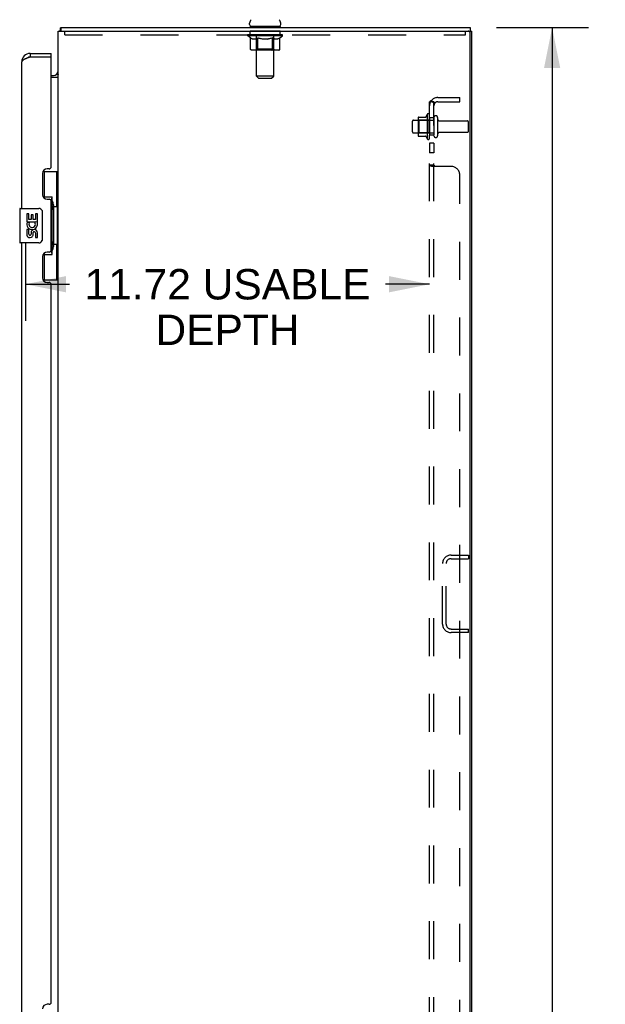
# Model space of a CAD drawing. Header units: inches. Extents: x 0 to 200, y 0 to 129.
# Tile 17 of 21: x 106 to 123, y 72 to 100. Entities that reach past the tile are written whole.
import ezdxf

# ---------------------------------------------------------------- set-up
doc = ezdxf.new("R2010")
doc.units = ezdxf.units.IN
doc.header["$LTSCALE"] = 11
doc.header["$MEASUREMENT"] = 0
doc.linetypes.add('HIDDEN', pattern=[0.2, 0.1, -0.1])
doc.layers.get('0').update_dxf_attribs({"linetype": 'CONTINUOUS'})
for name, color, linetype in [('02___PRT_ALL_AXES', 7, 'CONTINUOUS'), ('DEFAULT_2', 8, 'HIDDEN'), ('DIMENSIONS', 7, 'CONTINUOUS')]:
    doc.layers.add(name, color=color, linetype=linetype)
doc.styles.get("Standard").update_dxf_attribs({"font": 'arial.ttf'})
doc.dimstyles.new('DIMSTYLE_1', dxfattribs={"dimtxt": 0.882353, "dimasz": 1.176471, "dimexe": 0.09, "dimexo": 0.07, "dimgap": 0.0375, "dimtad": 0, "dimtih": 1, "dimtoh": 1, "dimzin": 4, "dimdsep": 46, "dimtxsty": 'Standard', "dimblk": '_FILLED', "dimblk1": '_FILLED', "dimblk2": '_FILLED', "dimcen": 0.09, "dimazin": 1, "dimtfac": 1, "dimtdec": 3, "dimtofl": 0, "dimtmove": 0, "dimatfit": 3, "dimldrblk": '_FILLED', "dimfxl": 0, "dimtolj": 1, "dimtzin": 4, "dimarcsym": 0})

# ---------------------------------------------------------------- blocks, each defined once
blk = doc.blocks.new('_FILLED')
at = {"color": 0, "linetype": 'ByBlock'}
blk.add_solid([(0, 0), (-1, 0.2), (-1, -0.2)], dxfattribs=at)
blk = doc.blocks.new('*D16')
at = {"layer": 'DIMENSIONS', "color": 2, "linetype": 'Continuous'}
for p, q in [((119.507, 100.165), (122.18, 100.165)), ((121.122, 100.165), (121.122, 71.047)), ((121.122, 40.165), (121.122, 69.283)), ((119.507, 40.165), (122.18, 40.165))]:
    blk.add_line(p, q, dxfattribs=at)
at = {"layer": 'DIMENSIONS', "color": 2, "linetype": 'Continuous', "xscale": 1.1764705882, "yscale": 1.1764705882, "zscale": 1.1764705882}
for p, rotation in [((121.122, 100.165), 90), ((121.122, 40.165), 270)]:
    blk.add_blockref('_FILLED', p, dxfattribs=dict(at, rotation=rotation))
at = {"layer": 'DIMENSIONS', "color": 2, "linetype": 'Continuous', "insert": (121.122, 70.606), "char_height": 0.8824, "width": 3.08332, "attachment_point": 2, "line_spacing_factor": 0.9}
blk.add_mtext('60.00', dxfattribs=at)
blk = doc.blocks.new('*D21')
at = {"layer": 'DIMENSIONS', "color": 2, "linetype": 'Continuous'}
for p, q in [((105.844, 93.936), (105.844, 91.655)), ((105.844, 92.714), (107.125, 92.714)), ((117.568, 92.714), (116.287, 92.714))]:
    blk.add_line(p, q, dxfattribs=at)
at = {"layer": 'DIMENSIONS', "color": 2, "linetype": 'Continuous', "xscale": 1.1764705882, "yscale": 1.1764705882, "zscale": 1.1764705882, "rotation": 180}
blk.add_blockref('_FILLED', (105.844, 92.714), dxfattribs=at)
at = {"layer": 'DIMENSIONS', "color": 2, "linetype": 'Continuous', "xscale": 1.1764705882, "yscale": 1.1764705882, "zscale": 1.1764705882}
blk.add_blockref('_FILLED', (117.568, 92.714), dxfattribs=at)
at = {"layer": 'DIMENSIONS', "color": 2, "linetype": 'Continuous', "insert": (111.706, 93.155), "char_height": 0.88235, "width": 8.27903, "attachment_point": 2, "line_spacing_factor": 0.9}
blk.add_mtext('11.72 USABLE\\PDEPTH', dxfattribs=at)

msp = doc.modelspace()

# ---------------------------------------------------------------- linework, layer by layer
at = {"color": 3, "linetype": 'Continuous'}
for p, q in [((106.798, 40.269), (106.798, 100.061)), ((106.798, 100.061), (118.745, 100.061)), ((118.797, 40.269), (118.797, 100.061)), ((118.745, 40.331), (118.745, 99.998)), ((105.9, 99.278), (105.884, 99.272)), ((105.911, 99.283), (105.9, 99.278)), ((105.922, 99.287), (105.911, 99.283)), ((105.934, 99.291), (105.922, 99.287)), ((105.951, 99.298), (105.934, 99.291)), ((105.986, 99.311), (105.951, 99.298)), ((105.986, 99.415), (106.594, 99.415)), ((105.986, 99.311), (106.574, 99.311)), ((106.594, 96.122), (106.594, 99.291)), ((105.74, 94.915), (105.74, 99.168)), ((106.798, 98.717), (106.594, 98.717)), ((106.534, 96.062), (106.474, 96.062)), ((106.344, 95.932), (106.344, 95.312)), ((106.474, 95.182), (106.534, 95.182)), ((106.594, 93.707), (106.594, 95.122)), ((105.74, 70.665), (105.74, 93.915)), ((106.344, 93.517), (106.344, 92.897)), ((106.534, 93.647), (106.474, 93.647)), ((106.474, 92.767), (106.534, 92.767)), ((106.594, 71.872), (106.594, 92.707)), ((106.534, 71.812), (106.474, 71.812))]:
    msp.add_line(p, q, dxfattribs=at)
at = {"color": 7, "linetype": 'Continuous'}
for p, q in [((106.848, 100.068), (106.858, 100.061)), ((106.874, 100.165), (106.874, 100.061)), ((106.874, 100.165), (118.745, 100.165)), ((112.346, 100.255), (112.346, 100.293)), ((112.36, 100.195), (112.36, 100.165)), ((113.235, 100.195), (112.36, 100.195)), ((113.235, 100.195), (113.235, 100.165)), ((113.25, 100.255), (113.25, 100.293)), ((118.745, 100.165), (118.745, 100.061)), ((118.745, 100.061), (118.797, 100.061)), ((105.986, 99.415), (105.986, 99.311)), ((106.594, 99.311), (106.574, 99.311)), ((106.594, 99.311), (106.594, 99.415)), ((106.594, 98.769), (106.655, 98.769)), ((106.791, 98.804), (106.792, 98.802)), ((106.357, 95.99), (106.798, 95.99)), ((106.394, 95.21), (106.394, 95.99)), ((106.759, 94.965), (106.759, 95.99)), ((106.394, 95.255), (106.621, 95.255)), ((106.621, 93.575), (106.621, 95.255)), ((105.68, 94.9), (105.68, 93.93)), ((105.695, 94.915), (106.235, 94.915)), ((106.658, 95.016), (106.658, 94.995)), ((106.658, 94.965), (106.658, 93.865)), ((106.78, 94.965), (106.658, 94.965)), ((106.78, 93.865), (106.78, 94.965)), ((106.334, 94.815), (106.334, 94.015)), ((106.235, 93.915), (105.695, 93.915)), ((106.78, 93.865), (106.658, 93.865)), ((106.658, 93.835), (106.658, 93.814)), ((106.759, 92.84), (106.759, 93.865)), ((106.394, 92.84), (106.394, 93.62)), ((106.394, 93.575), (106.621, 93.575)), ((106.357, 92.84), (106.798, 92.84))]:
    msp.add_line(p, q, dxfattribs=at)
for points in [[(106.848, 100.068), (106.85, 100.07), (106.851, 100.073), (106.853, 100.076), (106.854, 100.08), (106.856, 100.084), (106.857, 100.089), (106.858, 100.094), (106.859, 100.099), (106.86, 100.104), (106.86, 100.109), (106.861, 100.114), (106.861, 100.119), (106.862, 100.129)], [(106.862, 100.129), (106.863, 100.134), (106.863, 100.139), (106.864, 100.143), (106.864, 100.147), (106.865, 100.151), (106.866, 100.154), (106.866, 100.156), (106.867, 100.159), (106.868, 100.161), (106.87, 100.163), (106.871, 100.164), (106.872, 100.164), (106.873, 100.165), (106.874, 100.165)], [(106.768, 98.825), (106.768, 98.825), (106.768, 98.824), (106.768, 98.824), (106.769, 98.823), (106.769, 98.822), (106.77, 98.821), (106.772, 98.82), (106.773, 98.819), (106.774, 98.818), (106.776, 98.817), (106.778, 98.815), (106.78, 98.814), (106.782, 98.812), (106.784, 98.81), (106.785, 98.809)], [(106.785, 98.809), (106.787, 98.807), (106.789, 98.805), (106.791, 98.804)], [(106.792, 98.802), (106.794, 98.8), (106.795, 98.798), (106.796, 98.797), (106.797, 98.795), (106.797, 98.794), (106.797, 98.792), (106.798, 98.791)], [(106.585, 95.154), (106.587, 95.157), (106.592, 95.166), (106.597, 95.174), (106.601, 95.181), (106.605, 95.188), (106.608, 95.194), (106.611, 95.2), (106.614, 95.206), (106.616, 95.211), (106.618, 95.216), (106.619, 95.22), (106.62, 95.224), (106.62, 95.228), (106.621, 95.231)], [(106.328, 94.851), (106.33, 94.845), (106.331, 94.84), (106.333, 94.834), (106.334, 94.827), (106.334, 94.821), (106.334, 94.815)], [(106.334, 94.015), (106.334, 94.009), (106.334, 94.002), (106.333, 93.996), (106.331, 93.99), (106.33, 93.984), (106.328, 93.979)], [(106.621, 93.599), (106.62, 93.602), (106.62, 93.606), (106.619, 93.61), (106.618, 93.614), (106.616, 93.619), (106.614, 93.624), (106.611, 93.629), (106.608, 93.635), (106.605, 93.642), (106.601, 93.649), (106.597, 93.656), (106.592, 93.664), (106.587, 93.672), (106.585, 93.676)]]:
    msp.add_lwpolyline(points, dxfattribs=at)
at = {"color": 3, "linetype": 'Continuous'}
msp.add_lwpolyline([(105.884, 99.272), (105.878, 99.27), (105.873, 99.268), (105.868, 99.266), (105.863, 99.263), (105.858, 99.261), (105.853, 99.259), (105.848, 99.257), (105.843, 99.255), (105.838, 99.253), (105.834, 99.25), (105.829, 99.248), (105.825, 99.246), (105.82, 99.244), (105.816, 99.242), (105.812, 99.24), (105.808, 99.237), (105.804, 99.235), (105.8, 99.233), (105.796, 99.231), (105.792, 99.229), (105.789, 99.227), (105.785, 99.225), (105.782, 99.222), (105.779, 99.22), (105.776, 99.218), (105.773, 99.216), (105.77, 99.214), (105.767, 99.212), (105.764, 99.209), (105.762, 99.207), (105.759, 99.205), (105.757, 99.203), (105.755, 99.201), (105.753, 99.199), (105.751, 99.196), (105.749, 99.194), (105.748, 99.192), (105.746, 99.19), (105.745, 99.188), (105.744, 99.186), (105.743, 99.183), (105.742, 99.181), (105.741, 99.179), (105.741, 99.177), (105.74, 99.175), (105.74, 99.173), (105.74, 99.171), (105.74, 99.168)], dxfattribs=at)
at = {"color": 7, "linetype": 'Continuous'}
for centre, radius, start, end in [((112.471, 100.293), 0.125, 126.7416, 180), ((113.125, 100.293), 0.125, 0, 53.2584), ((107.044, 99.918), 0.246, 142.6059, 144.6695), ((112.406, 100.255), 0.06, 180, 270), ((113.19, 100.255), 0.06, 270, 360), ((105.986, 99.168), 0.142, 90, 131.367), ((105.904, 99.025), 0.26, 87.3661, 90), ((106.655, 98.911), 0.142, 270, 360), ((105.695, 94.9), 0.015, 90, 180), ((106.235, 94.815), 0.1, 21.205, 90), ((105.695, 93.93), 0.015, 180, 270), ((106.235, 94.015), 0.1, 270, 338.7946)]:
    msp.add_arc(centre, radius, start, end, dxfattribs=at)
at = {"color": 3, "linetype": 'Continuous'}
for centre, radius, start, end in [((118.683, 99.998), 0.0625, 0, 90), ((105.986, 99.168), 0.246, 90, 180), ((106.574, 99.291), 0.02, 0, 90), ((106.474, 95.932), 0.13, 90, 180), ((106.534, 96.122), 0.06, 270, 360), ((106.474, 95.312), 0.13, 180, 270), ((106.534, 95.122), 0.06, 0, 90), ((106.474, 93.517), 0.13, 90, 180), ((106.534, 93.707), 0.06, 270, 360), ((106.474, 92.897), 0.13, 180, 270), ((106.534, 92.707), 0.06, 0, 90), ((106.474, 71.682), 0.13, 90, 180), ((106.534, 71.872), 0.06, 270, 360)]:
    msp.add_arc(centre, radius, start, end, dxfattribs=at)
at = {"color": 7, "linetype": 'Continuous'}
for centre, start_param, end_param in [((106.553, 95.005), -1.51401, -0.699287), ((106.553, 95.005), -2.442306, -1.627583), ((106.553, 93.824), -1.51401, -0.699287), ((106.553, 93.824), -2.442306, -1.627583)]:
    msp.add_ellipse(centre, major_axis=(0, 0.18), ratio=0.579493, start_param=start_param, end_param=end_param, dxfattribs=at)
at = {"layer": '02___PRT_ALL_AXES', "color": 8, "linetype": 'HIDDEN'}
for p, q in [((112.36, 99.957), (112.36, 100.061)), ((113.235, 100.061), (112.36, 100.061)), ((113.235, 99.957), (113.235, 100.061)), ((113.235, 99.957), (112.36, 99.957)), ((117.098, 97.473), (117.693, 97.473)), ((117.498, 97.646), (117.498, 96.934)), ((117.568, 97.54), (117.568, 97.624)), ((117.568, 97.54), (117.568, 97.04)), ((117.693, 97.54), (117.568, 97.54)), ((117.693, 97.54), (117.693, 97.04)), ((117.862, 97.456), (118.663, 97.456)), ((117.098, 97.107), (117.693, 97.107)), ((117.568, 96.956), (117.568, 97.04)), ((117.693, 97.04), (117.568, 97.04)), ((117.862, 97.124), (118.663, 97.124)), ((117.568, 96.812), (117.568, 96.531)), ((117.693, 96.812), (117.568, 96.812)), ((117.693, 96.812), (117.693, 96.531)), ((117.693, 96.531), (117.568, 96.531))]:
    msp.add_line(p, q, dxfattribs=at)
at = {"layer": '02___PRT_ALL_AXES', "color": 7, "linetype": 'Continuous'}
for p, q in [((105.882, 94.761), (105.882, 94.53)), ((105.945, 94.761), (105.882, 94.761)), ((105.945, 94.593), (105.945, 94.761)), ((106.008, 94.729), (106.008, 94.593)), ((106.069, 94.729), (106.008, 94.729)), ((106.069, 94.593), (106.069, 94.729)), ((106.134, 94.761), (106.134, 94.593)), ((106.197, 94.761), (106.134, 94.761)), ((106.197, 94.53), (106.197, 94.761)), ((105.882, 94.53), (106.144, 94.53)), ((105.953, 94.494), (105.895, 94.519)), ((106.008, 94.593), (105.945, 94.593)), ((106.134, 94.593), (106.069, 94.593)), ((106.144, 94.53), (106.117, 94.511)), ((106.179, 94.53), (106.197, 94.53)), ((105.882, 94.3), (105.882, 94.163)), ((105.945, 94.3), (105.882, 94.3)), ((105.945, 94.163), (105.945, 94.3)), ((106.008, 94.205), (106.008, 94.163)), ((106.069, 94.143), (106.069, 94.212)), ((106.134, 94.205), (106.134, 94.069)), ((106.134, 94.069), (106.197, 94.069)), ((106.197, 94.069), (106.197, 94.205))]:
    msp.add_line(p, q, dxfattribs=at)
at = {"layer": '02___PRT_ALL_AXES', "color": 8, "linetype": 'HIDDEN'}
for centre, radius, start, end in [((118.099, 97.29), 0.698, 149.3369, 156.0321), ((117.53, 97.624), 0.0384, 0, 145.5503), ((118.099, 97.29), 0.698, 203.9679, 210.6631), ((117.53, 96.956), 0.0384, 214.4497, 360)]:
    msp.add_arc(centre, radius, start, end, dxfattribs=at)
at = {"layer": '02___PRT_ALL_AXES', "color": 7, "linetype": 'Continuous'}
for centre, radius, start, end in [((106.04, 94.457), 0.157, 156.5966, 341.8791), ((106.04, 94.457), 0.0943, 156.5966, 35.1122), ((106.04, 94.457), 0.157, 25.737, 27.8532), ((106.043, 94.457), 0.154, 341.4199, 26.1963), ((105.977, 94.163), 0.0943, 180, 248.6704), ((105.977, 94.163), 0.0943, 248.6999, 347.4338), ((105.977, 94.163), 0.0314, 180, 0.0485), ((106.103, 94.205), 0.0943, 0, 180), ((106.103, 94.201), 0.0362, 83.4285, 161.7628), ((106.103, 94.205), 0.0314, 0, 81.2295)]:
    msp.add_arc(centre, radius, start, end, dxfattribs=at)
at = {"layer": 'DEFAULT_2', "color": 8, "linetype": 'HIDDEN'}
for p, q in [((106.985, 99.957), (106.985, 100.061)), ((112.548, 100.195), (112.548, 100.165)), ((112.549, 98.755), (112.549, 100.165)), ((113.047, 98.755), (113.047, 100.165)), ((113.048, 100.195), (113.048, 100.165)), ((118.61, 99.957), (118.61, 100.061)), ((106.985, 99.957), (118.61, 99.957)), ((112.291, 99.92), (112.291, 99.957)), ((112.371, 99.864), (112.291, 99.92)), ((113.304, 99.92), (112.291, 99.92)), ((112.299, 99.952), (112.299, 99.957)), ((112.306, 99.949), (112.306, 99.952)), ((112.306, 99.949), (113.289, 99.949)), ((112.313, 99.949), (112.313, 99.952)), ((112.314, 99.949), (112.314, 99.952)), ((112.322, 99.952), (112.322, 99.957)), ((112.335, 99.949), (112.335, 99.952)), ((112.336, 99.949), (112.336, 99.952)), ((112.359, 99.952), (112.359, 99.957)), ((112.371, 99.949), (112.371, 99.952)), ((112.371, 99.54), (112.371, 99.864)), ((112.371, 99.864), (112.382, 99.856)), ((112.373, 99.949), (112.373, 99.952)), ((112.536, 99.951), (112.375, 99.951)), ((112.393, 99.85), (112.382, 99.856)), ((112.404, 99.844), (112.393, 99.85)), ((112.415, 99.838), (112.404, 99.844)), ((112.41, 99.952), (112.41, 99.957)), ((112.411, 99.949), (112.411, 99.951)), ((112.411, 99.949), (112.411, 99.951)), ((112.414, 99.949), (112.414, 99.951)), ((112.425, 99.834), (112.414, 99.839)), ((112.42, 99.949), (112.42, 99.952)), ((112.42, 99.949), (112.42, 99.951)), ((112.422, 99.949), (112.422, 99.952)), ((112.425, 99.949), (112.425, 99.952)), ((112.436, 99.83), (112.425, 99.834)), ((112.428, 99.949), (112.428, 99.951)), ((112.519, 99.83), (112.436, 99.83)), ((112.44, 99.949), (112.44, 99.951)), ((112.454, 99.949), (112.454, 99.951)), ((112.455, 99.949), (112.455, 99.953)), ((112.471, 99.949), (112.471, 99.951)), ((112.471, 99.949), (112.471, 99.951)), ((112.472, 99.952), (112.472, 99.957)), ((112.48, 99.949), (112.48, 99.952)), ((112.483, 99.949), (112.483, 99.952)), ((112.491, 99.949), (112.491, 99.951)), ((112.5, 99.949), (112.5, 99.955)), ((112.512, 99.949), (112.512, 99.951)), ((112.514, 99.949), (112.514, 99.951)), ((112.519, 99.83), (112.53, 99.834)), ((112.541, 99.839), (112.53, 99.834)), ((112.536, 99.949), (112.536, 99.951)), ((112.59, 99.951), (112.54, 99.951)), ((112.551, 99.844), (112.54, 99.839)), ((112.544, 99.952), (112.544, 99.957)), ((112.548, 99.542), (112.548, 99.917)), ((112.55, 99.949), (112.55, 99.952)), ((112.562, 99.85), (112.551, 99.844)), ((112.554, 99.949), (112.554, 99.952)), ((112.558, 99.949), (112.558, 99.956)), ((112.562, 99.949), (112.562, 99.951)), ((112.573, 99.857), (112.562, 99.85)), ((112.57, 99.949), (112.57, 99.951)), ((112.585, 99.864), (112.573, 99.857)), ((112.585, 99.54), (112.585, 99.864)), ((112.585, 99.864), (112.608, 99.857)), ((112.59, 99.949), (112.59, 99.951)), ((112.65, 99.951), (112.602, 99.951)), ((112.63, 99.85), (112.607, 99.857)), ((112.619, 99.949), (112.619, 99.951)), ((112.624, 99.952), (112.624, 99.957)), ((112.627, 99.949), (112.627, 99.952)), ((112.629, 99.949), (112.629, 99.956)), ((112.653, 99.844), (112.63, 99.85)), ((112.631, 99.949), (112.631, 99.952)), ((112.637, 99.949), (112.637, 99.952)), ((112.65, 99.949), (112.65, 99.951)), ((112.675, 99.838), (112.652, 99.844)), ((112.714, 99.951), (112.67, 99.951)), ((112.697, 99.834), (112.674, 99.838)), ((112.681, 99.949), (112.681, 99.951)), ((112.718, 99.83), (112.696, 99.834)), ((112.706, 99.951), (112.798, 99.957)), ((112.71, 99.952), (112.71, 99.957)), ((112.71, 99.952), (112.71, 99.957)), ((112.71, 99.957), (112.71, 99.957)), ((112.71, 99.949), (112.71, 99.952)), ((112.713, 99.949), (112.713, 99.952)), ((112.714, 99.949), (112.714, 99.952)), ((112.714, 99.949), (112.714, 99.951)), ((112.877, 99.83), (112.718, 99.83)), ((112.781, 99.951), (112.742, 99.951)), ((112.747, 99.949), (112.747, 99.951)), ((112.781, 99.949), (112.781, 99.951)), ((112.795, 99.952), (112.795, 99.952)), ((112.795, 99.949), (112.795, 99.952)), ((112.795, 99.949), (112.795, 99.952)), ((112.798, 99.952), (112.798, 99.957)), ((112.798, 99.957), (112.889, 99.951)), ((112.8, 99.949), (112.8, 99.952)), ((112.8, 99.949), (112.8, 99.952)), ((112.8, 99.952), (112.8, 99.952)), ((112.814, 99.949), (112.814, 99.951)), ((112.814, 99.951), (112.853, 99.951)), ((112.848, 99.949), (112.848, 99.951)), ((112.877, 99.83), (112.899, 99.834)), ((112.881, 99.949), (112.881, 99.952)), ((112.881, 99.949), (112.881, 99.951)), ((112.881, 99.951), (112.925, 99.951)), ((112.882, 99.949), (112.882, 99.952)), ((112.885, 99.952), (112.885, 99.957)), ((112.885, 99.952), (112.885, 99.957)), ((112.885, 99.957), (112.885, 99.957)), ((112.885, 99.949), (112.885, 99.952)), ((112.921, 99.839), (112.899, 99.834)), ((112.914, 99.949), (112.914, 99.951)), ((112.944, 99.844), (112.921, 99.839)), ((112.966, 99.85), (112.943, 99.844)), ((112.945, 99.949), (112.945, 99.951)), ((112.945, 99.951), (112.993, 99.951)), ((112.958, 99.949), (112.958, 99.952)), ((112.964, 99.949), (112.964, 99.952)), ((112.966, 99.949), (112.966, 99.956)), ((112.989, 99.857), (112.966, 99.85)), ((112.968, 99.949), (112.968, 99.952)), ((112.971, 99.952), (112.971, 99.957)), ((112.976, 99.949), (112.976, 99.951)), ((113.012, 99.865), (112.989, 99.857)), ((113.005, 99.949), (113.005, 99.951)), ((113.005, 99.951), (113.055, 99.951)), ((113.012, 99.54), (113.012, 99.865)), ((113.012, 99.865), (113.024, 99.857)), ((113.036, 99.85), (113.024, 99.857)), ((113.025, 99.949), (113.025, 99.951)), ((113.033, 99.949), (113.033, 99.951)), ((113.048, 99.844), (113.036, 99.85)), ((113.037, 99.949), (113.037, 99.956)), ((113.041, 99.949), (113.041, 99.952)), ((113.045, 99.949), (113.045, 99.952)), ((113.059, 99.838), (113.047, 99.844)), ((113.048, 99.542), (113.048, 99.917)), ((113.051, 99.952), (113.051, 99.957)), ((113.059, 99.949), (113.059, 99.951)), ((113.059, 99.951), (113.304, 99.951)), ((113.07, 99.834), (113.059, 99.838)), ((113.082, 99.83), (113.07, 99.834)), ((113.081, 99.949), (113.081, 99.951)), ((113.157, 99.83), (113.082, 99.83)), ((113.083, 99.949), (113.083, 99.951)), ((113.095, 99.949), (113.095, 99.955)), ((113.104, 99.949), (113.104, 99.951)), ((113.112, 99.949), (113.112, 99.952)), ((113.115, 99.949), (113.115, 99.952)), ((113.123, 99.952), (113.123, 99.957)), ((113.124, 99.949), (113.124, 99.951)), ((113.124, 99.949), (113.124, 99.951)), ((113.14, 99.949), (113.14, 99.953)), ((113.141, 99.949), (113.141, 99.951)), ((113.155, 99.949), (113.155, 99.951)), ((113.157, 99.83), (113.168, 99.834)), ((113.167, 99.949), (113.167, 99.951)), ((113.18, 99.839), (113.168, 99.834)), ((113.17, 99.949), (113.17, 99.952)), ((113.173, 99.949), (113.173, 99.952)), ((113.175, 99.949), (113.175, 99.952)), ((113.175, 99.949), (113.175, 99.951)), ((113.191, 99.844), (113.179, 99.838)), ((113.181, 99.949), (113.181, 99.951)), ((113.184, 99.949), (113.184, 99.951)), ((113.184, 99.949), (113.184, 99.951)), ((113.185, 99.952), (113.185, 99.957)), ((113.203, 99.85), (113.191, 99.844)), ((113.214, 99.857), (113.202, 99.85)), ((113.207, 99.954), (113.303, 99.955)), ((113.207, 99.951), (113.207, 99.954)), ((113.226, 99.865), (113.214, 99.857)), ((113.222, 99.949), (113.222, 99.952)), ((113.224, 99.949), (113.224, 99.952)), ((113.226, 99.865), (113.304, 99.92)), ((113.226, 99.54), (113.226, 99.865)), ((113.236, 99.952), (113.236, 99.957)), ((113.259, 99.949), (113.259, 99.952)), ((113.26, 99.949), (113.26, 99.952)), ((113.273, 99.952), (113.273, 99.957)), ((113.281, 99.949), (113.281, 99.952)), ((113.282, 99.949), (113.282, 99.952)), ((113.289, 99.949), (113.289, 99.952)), ((113.296, 99.952), (113.296, 99.957)), ((113.303, 99.951), (113.303, 99.955)), ((113.304, 99.92), (113.304, 99.952)), ((113.192, 99.511), (112.405, 99.511)), ((112.548, 99.542), (112.516, 99.511)), ((113.048, 99.542), (112.548, 99.542)), ((112.594, 99.514), (112.592, 99.516)), ((112.598, 99.511), (112.596, 99.513)), ((112.6, 99.511), (112.598, 99.511)), ((112.602, 99.511), (112.6, 99.511)), ((113.048, 99.542), (113.079, 99.511)), ((112.609, 98.695), (112.549, 98.755)), ((113.047, 98.755), (112.549, 98.755)), ((112.609, 98.695), (112.987, 98.695)), ((112.987, 98.695), (113.047, 98.755)), ((117.622, 98.047), (117.719, 97.968)), ((117.805, 98.134), (118.443, 98.134)), ((118.443, 98.009), (118.443, 98.134)), ((117.568, 42.321), (117.568, 98.009)), ((117.693, 98.009), (117.568, 98.009)), ((117.693, 42.321), (117.693, 98.009)), ((117.805, 98.009), (118.443, 98.009)), ((117.232, 97.545), (117.232, 97.034)), ((117.252, 97.473), (117.232, 97.493)), ((117.243, 97.567), (117.471, 97.567)), ((117.252, 97.473), (117.252, 97.106)), ((117.548, 97.473), (117.252, 97.473)), ((117.548, 97.473), (117.568, 97.493)), ((117.548, 97.473), (117.548, 97.106)), ((117.799, 97.554), (117.799, 97.025)), ((117.068, 97.137), (117.068, 97.443)), ((118.693, 97.154), (118.693, 97.426)), ((117.252, 97.106), (117.232, 97.086)), ((117.243, 97.012), (117.471, 97.012)), ((117.548, 97.106), (117.252, 97.106)), ((117.548, 97.106), (117.568, 97.086)), ((117.693, 96.169), (117.568, 96.169)), ((118.193, 96.134), (117.622, 96.134)), ((118.443, 44.446), (118.443, 95.884)), ((117.943, 82.849), (117.943, 84.606)), ((118.047, 82.849), (118.047, 84.606)), ((118.19, 84.852), (118.693, 84.852)), ((118.19, 84.748), (118.693, 84.748)), ((118.693, 84.852), (118.693, 84.748)), ((118.19, 82.706), (118.693, 82.706)), ((118.693, 82.602), (118.19, 82.602)), ((118.693, 82.602), (118.693, 82.706))]:
    msp.add_line(p, q, dxfattribs=at)
for points in [[(112.405, 99.511), (112.401, 99.511), (112.397, 99.511), (112.393, 99.513), (112.389, 99.514), (112.385, 99.516), (112.382, 99.518), (112.379, 99.521), (112.376, 99.524), (112.374, 99.528), (112.372, 99.532), (112.371, 99.536), (112.371, 99.54)], [(112.585, 99.532), (112.585, 99.536), (112.585, 99.54)], [(112.586, 99.528), (112.585, 99.532), (112.585, 99.536), (112.585, 99.54)], [(112.596, 99.513), (112.594, 99.514), (112.592, 99.516), (112.59, 99.518), (112.589, 99.521), (112.587, 99.524), (112.586, 99.528)], [(112.59, 99.518), (112.589, 99.521), (112.587, 99.524)], [(112.995, 99.511), (112.997, 99.511), (112.999, 99.511), (113.001, 99.513), (113.003, 99.514), (113.005, 99.516), (113.007, 99.518), (113.008, 99.521), (113.01, 99.524), (113.011, 99.528), (113.012, 99.532), (113.012, 99.536), (113.012, 99.54)], [(113.192, 99.511), (113.196, 99.511), (113.2, 99.511), (113.204, 99.513), (113.208, 99.514), (113.212, 99.516), (113.215, 99.518), (113.218, 99.521), (113.221, 99.524), (113.223, 99.528), (113.225, 99.532), (113.226, 99.536), (113.226, 99.54)], [(117.622, 98.047), (117.62, 98.045), (117.618, 98.043), (117.615, 98.041), (117.612, 98.039), (117.609, 98.037), (117.605, 98.035), (117.602, 98.034), (117.598, 98.032), (117.591, 98.029)], [(117.591, 98.029), (117.588, 98.027), (117.585, 98.026), (117.582, 98.024), (117.579, 98.023), (117.576, 98.021), (117.574, 98.019), (117.572, 98.017), (117.57, 98.015), (117.57, 98.013), (117.569, 98.012), (117.569, 98.01), (117.568, 98.009)], [(117.637, 98.009), (117.636, 98.009), (117.636, 98.009), (117.635, 98.009), (117.635, 98.009), (117.634, 98.009), (117.634, 98.009), (117.634, 98.009), (117.634, 98.009), (117.634, 98.009)], [(117.634, 98.009), (117.634, 98.009), (117.634, 98.009), (117.634, 98.009), (117.634, 98.009), (117.635, 98.009), (117.635, 98.009), (117.636, 98.008), (117.636, 98.008), (117.637, 98.008), (117.638, 98.008), (117.638, 98.008), (117.639, 98.008), (117.64, 98.008), (117.64, 98.008), (117.641, 98.008), (117.641, 98.007), (117.642, 98.007), (117.643, 98.007), (117.644, 98.007), (117.644, 98.007), (117.645, 98.007), (117.646, 98.007), (117.646, 98.006), (117.647, 98.006), (117.648, 98.006), (117.649, 98.006), (117.649, 98.006), (117.65, 98.005), (117.651, 98.005), (117.652, 98.005), (117.653, 98.005), (117.653, 98.005), (117.654, 98.004), (117.655, 98.004), (117.656, 98.004), (117.657, 98.004), (117.657, 98.003), (117.658, 98.003), (117.659, 98.003), (117.66, 98.002), (117.661, 98.002), (117.662, 98.002), (117.663, 98.002), (117.663, 98.001), (117.664, 98.001), (117.665, 98.001), (117.666, 98), (117.667, 98), (117.668, 98), (117.669, 97.999), (117.67, 97.999), (117.671, 97.999), (117.672, 97.998), (117.673, 97.998), (117.674, 97.997), (117.675, 97.997), (117.676, 97.997), (117.677, 97.996), (117.678, 97.996), (117.679, 97.995), (117.68, 97.995), (117.681, 97.995), (117.681, 97.994), (117.682, 97.994), (117.683, 97.993), (117.684, 97.993), (117.685, 97.993), (117.685, 97.992), (117.686, 97.992), (117.687, 97.992), (117.688, 97.991), (117.688, 97.991), (117.689, 97.99), (117.69, 97.99), (117.691, 97.99), (117.691, 97.989), (117.692, 97.989), (117.693, 97.989), (117.693, 97.988), (117.694, 97.988), (117.694, 97.988), (117.695, 97.987), (117.696, 97.987), (117.696, 97.987), (117.697, 97.986), (117.697, 97.986), (117.697, 97.986), (117.697, 97.986)], [(117.708, 97.985), (117.706, 97.987), (117.704, 97.989), (117.702, 97.992), (117.7, 97.994), (117.699, 97.996), (117.697, 97.999), (117.696, 98.001), (117.695, 98.003), (117.694, 98.005), (117.694, 98.007), (117.693, 98.009)], [(117.697, 97.986), (117.697, 97.986), (117.698, 97.986), (117.698, 97.986), (117.697, 97.986), (117.697, 97.986), (117.697, 97.986), (117.697, 97.986), (117.696, 97.987), (117.696, 97.987), (117.696, 97.987), (117.695, 97.987), (117.695, 97.988), (117.694, 97.988), (117.694, 97.989)], [(117.719, 97.968), (117.719, 97.968), (117.72, 97.969), (117.72, 97.97), (117.719, 97.971), (117.719, 97.972), (117.718, 97.973), (117.717, 97.975), (117.716, 97.976), (117.715, 97.978), (117.713, 97.979), (117.712, 97.981), (117.708, 97.985)], [(117.57, 96.163), (117.57, 96.164), (117.569, 96.166), (117.569, 96.168), (117.568, 96.169)], [(117.582, 96.154), (117.579, 96.155), (117.576, 96.157), (117.574, 96.159), (117.572, 96.161), (117.57, 96.163), (117.57, 96.164), (117.569, 96.166), (117.569, 96.168), (117.568, 96.169)], [(117.588, 96.151), (117.585, 96.152), (117.582, 96.154), (117.579, 96.155), (117.576, 96.157), (117.574, 96.159), (117.572, 96.161)], [(117.602, 96.145), (117.595, 96.148), (117.591, 96.149), (117.588, 96.151)], [(117.622, 96.134), (117.62, 96.135), (117.618, 96.137), (117.615, 96.138), (117.612, 96.14), (117.609, 96.141), (117.605, 96.143), (117.602, 96.145)], [(117.622, 96.134), (117.62, 96.135), (117.618, 96.137), (117.615, 96.138), (117.612, 96.14), (117.609, 96.141)], [(117.695, 96.165), (117.694, 96.166), (117.694, 96.168), (117.693, 96.169)], [(117.702, 96.157), (117.7, 96.159), (117.699, 96.16), (117.697, 96.162), (117.696, 96.163), (117.695, 96.165), (117.694, 96.166), (117.694, 96.168), (117.693, 96.169)], [(117.704, 96.156), (117.702, 96.157), (117.7, 96.159), (117.699, 96.16), (117.697, 96.162), (117.696, 96.163)], [(117.716, 96.146), (117.715, 96.148), (117.713, 96.149), (117.712, 96.151), (117.71, 96.152), (117.708, 96.153), (117.704, 96.156)], [(117.719, 96.134), (117.719, 96.135), (117.72, 96.137), (117.72, 96.139), (117.719, 96.14), (117.719, 96.142), (117.718, 96.143), (117.717, 96.145), (117.716, 96.146), (117.715, 96.148), (117.713, 96.149), (117.712, 96.151), (117.71, 96.152)], [(117.719, 96.134), (117.719, 96.135), (117.72, 96.137), (117.72, 96.139), (117.719, 96.14), (117.719, 96.142), (117.718, 96.143), (117.717, 96.145)]]:
    msp.add_lwpolyline(points, dxfattribs=at)
for centre, radius, start, end in [((112.519, 100.165), 0.03, 0, 90), ((113.077, 100.165), 0.03, 90, 180), ((112.516, 99.917), 0.0318, 0, 90), ((113.079, 99.917), 0.0318, 90, 180), ((117.805, 97.897), 0.237, 90, 180), ((117.805, 97.897), 0.112, 90, 180), ((117.098, 97.443), 0.03, 90, 180), ((117.374, 97.545), 0.141, 174.7919, 180), ((117.243, 97.557), 0.01, 90, 174.8062), ((117.452, 97.577), 0.01, 270, 336.0321), ((117.746, 97.554), 0.053, 0, 180), ((117.862, 97.518), 0.0625, 180, 270), ((118.663, 97.426), 0.03, 360, 90), ((117.098, 97.137), 0.03, 180, 270), ((117.374, 97.034), 0.141, 180, 185.2081), ((117.243, 97.022), 0.01, 185.1938, 270), ((117.452, 97.002), 0.01, 23.9679, 90), ((117.746, 97.025), 0.053, 180, 360), ((117.862, 97.061), 0.0625, 90, 180), ((118.663, 97.154), 0.03, 270, 0), ((118.193, 95.884), 0.25, 0, 90), ((118.19, 84.606), 0.246, 90, 180), ((118.19, 84.606), 0.142, 90, 180), ((118.19, 82.849), 0.246, 180, 270), ((118.19, 82.849), 0.142, 180, 270)]:
    msp.add_arc(centre, radius, start, end, dxfattribs=at)
for centre, major_axis, ratio, start_param, end_param in [((112.798, 99.957), (0.506, 0.005), 0.05963, 2.96643, 3.140963), ((112.275, 99.947), (0.158, 0), 0.060556, 0.430652, 1.470503), ((112.798, 99.957), (0.506, 0), 0.060556, 3.141593, 3.316126), ((112.275, 99.942), (0.158, 0.002), 0.05963, 1.376596, 1.469874), ((112.798, 99.957), (0.506, 0.011), 0.05688, 2.791345, 2.965878), ((112.311, 99.947), (0.158, -0.002), 0.05963, 0.605815, 1.645666), ((112.256, 99.947), (0.158, 0.002), 0.05963, 0.25549, 1.295341), ((112.798, 99.957), (0.506, -0.005), 0.05963, -2.96643, -2.791898), ((112.311, 99.942), (0.158, 0), 0.060556, 1.551758, 1.645036), ((112.256, 99.942), (0.158, 0.003), 0.05688, 1.20151, 1.294789), ((112.312, 99.944), (0.131, 0.001), 0.05963, 1.065228, 1.614276), ((112.296, 99.944), (0.131, 0.003), 0.05688, 0.890143, 1.43919), ((112.342, 99.944), (0.131, 0), 0.060556, 1.240391, 1.789438), ((112.798, 99.957), (0.506, 0.015), 0.052395, 2.616403, 2.790936), ((112.361, 99.947), (0.158, -0.003), 0.05688, 0.7809, 1.820751), ((112.253, 99.947), (0.158, 0.003), 0.05688, 0.080405, 1.120256), ((112.798, 99.957), (0.506, -0.011), 0.05688, -2.791345, -2.616812), ((112.361, 99.942), (0.158, -0.002), 0.05963, 1.72692, 1.820198), ((112.253, 99.942), (0.158, 0.005), 0.052395, 1.026568, 1.119847), ((112.295, 99.944), (0.131, 0.004), 0.052395, 0.715201, 1.264248), ((112.387, 99.944), (0.131, -0.001), 0.05963, 1.415553, 1.9646), ((112.798, 99.957), (0.506, 0.02), 0.046319, 2.441654, 2.616187), ((112.424, 99.947), (0.158, -0.005), 0.052395, 0.955842, 1.995693), ((112.267, 99.947), (0.158, 0.005), 0.052395, -0.094537, 0.945314), ((112.798, 99.957), (0.506, -0.015), 0.052395, -2.616403, -2.44187), ((112.424, 99.942), (0.158, -0.003), 0.05688, 1.902006, 1.995284), ((112.267, 99.942), (0.158, 0.006), 0.046319, 0.851819, 0.945098), ((112.31, 99.944), (0.131, 0.005), 0.046319, 0.540452, 1.089499), ((112.443, 99.944), (0.131, -0.003), 0.05688, 1.590638, 2.139686), ((112.499, 99.947), (0.158, -0.006), 0.046319, 1.130591, 2.170442), ((112.798, 99.957), (0.506, 0.024), 0.038841, 2.267123, 2.441656), ((112.296, 99.947), (0.158, 0.006), 0.046319, -0.269286, 0.770565), ((112.798, 99.957), (0.506, -0.02), 0.046319, -2.441654, -2.267121), ((112.499, 99.942), (0.158, -0.005), 0.052395, 2.076947, 2.170226), ((112.296, 99.942), (0.158, 0.007), 0.038841, 0.677289, 0.770567), ((112.34, 99.944), (0.131, 0.006), 0.038841, 0.365921, 0.914969), ((112.511, 99.944), (0.131, -0.004), 0.052395, 1.76558, 2.314627), ((112.583, 99.947), (0.158, -0.007), 0.038841, 1.305122, 2.344973), ((112.798, 99.957), (0.506, 0.027), 0.030195, 2.09281, 2.267343), ((112.341, 99.947), (0.158, 0.007), 0.038841, -0.443817, 0.596034), ((112.798, 99.957), (0.506, -0.024), 0.038841, -2.267123, -2.092591), ((112.583, 99.942), (0.158, -0.006), 0.046319, 2.251696, 2.344975), ((112.341, 99.942), (0.158, 0.008), 0.030195, 0.502975, 0.596254), ((112.383, 99.944), (0.131, 0.007), 0.030195, 0.191608, 0.740655), ((112.587, 99.944), (0.131, -0.005), 0.046319, 1.940329, 2.489376), ((112.4, 99.947), (0.158, 0.008), 0.030195, -0.61813, 0.421721), ((112.673, 99.947), (0.158, -0.008), 0.030195, 1.479435, 2.519286), ((112.798, 99.957), (0.506, 0.029), 0.020645, 1.918687, 2.09322), ((112.798, 99.957), (0.506, -0.027), 0.030195, -2.09281, -1.918277), ((112.673, 99.942), (0.158, -0.007), 0.038841, 2.426227, 2.519505), ((112.4, 99.942), (0.158, 0.009), 0.020645, 0.328852, 0.422131), ((112.439, 99.944), (0.131, 0.007), 0.020645, 0.017485, 0.566532), ((112.67, 99.944), (0.131, -0.006), 0.038841, 2.11486, 2.663907), ((112.471, 99.947), (0.158, 0.009), 0.020645, -0.792253, 0.247598), ((112.767, 99.947), (0.158, -0.009), 0.020645, 1.653558, 2.693409), ((112.798, 99.957), (0.506, 0.03), 0.010478, 1.744704, 1.919237), ((112.798, 99.957), (0.506, -0.029), 0.020645, -1.918687, -1.744154), ((112.767, 99.942), (0.158, -0.008), 0.030195, 2.60054, 2.693819), ((112.471, 99.942), (0.158, 0.009), 0.010478, 0.154869, 0.248148), ((112.506, 99.944), (0.131, 0.008), 0.010478, 6.126688, 6.675735), ((112.757, 99.944), (0.131, -0.007), 0.030195, 2.289173, 2.83822), ((112.552, 99.947), (0.158, 0.009), 0.010478, -0.966236, -0.000846), ((112.862, 99.947), (0.158, -0.009), 0.010478, 1.827541, 2.867392), ((112.798, 99.957), (0.506, -0.03), 0.010478, -1.744704, -1.570171), ((112.862, 99.942), (0.158, -0.009), 0.020645, 2.774664, 2.867942), ((112.844, 99.944), (0.131, -0.007), 0.020645, 2.463296, 3.012344), ((112.733, 99.947), (0.158, 0.009), 0.010478, 0.274201, 1.314052), ((112.664, 99.944), (0.131, 0.008), 0.010478, -0.000483, 0.504314), ((112.64, 99.942), (0.158, 0.009), 0.010478, 0.099668, 0.192946), ((112.798, 99.957), (0.506, 0.03), 0.010478, -1.571421, -1.396888), ((112.955, 99.942), (0.158, -0.009), 0.010478, 2.948646, 3.041925), ((112.931, 99.944), (0.131, -0.008), 0.010478, 2.637279, 3.142076), ((112.828, 99.947), (0.158, 0.009), 0.020645, 0.448184, 1.488034), ((112.751, 99.944), (0.131, 0.007), 0.020645, 0.129249, 0.678296), ((112.733, 99.942), (0.158, 0.009), 0.020645, 0.273651, 0.366929), ((113.043, 99.947), (0.158, -0.009), 0.010478, -3.140747, -2.175357), ((112.798, 99.957), (0.506, 0.029), 0.020645, -1.397439, -1.222906), ((112.798, 99.957), (0.506, -0.03), 0.010478, 1.222355, 1.396888), ((112.922, 99.947), (0.158, 0.008), 0.030195, 0.622307, 1.662158), ((112.838, 99.944), (0.131, 0.007), 0.030195, 0.303372, 0.852419), ((113.089, 99.944), (0.131, -0.008), 0.010478, 2.749043, 3.29809), ((113.124, 99.947), (0.158, -0.009), 0.020645, 2.893995, 3.933846), ((112.828, 99.942), (0.158, 0.008), 0.030195, 0.447774, 0.541052), ((113.124, 99.942), (0.158, -0.009), 0.010478, 2.893445, 2.986723), ((113.012, 99.947), (0.158, 0.007), 0.038841, 0.79662, 1.836471), ((112.798, 99.957), (0.506, 0.027), 0.030195, -1.223315, -1.048783), ((112.798, 99.957), (0.506, -0.029), 0.020645, 1.048373, 1.222906), ((112.925, 99.944), (0.131, 0.006), 0.038841, 0.477686, 1.026733), ((113.156, 99.944), (0.131, -0.007), 0.020645, 2.57506, 3.124108), ((113.195, 99.947), (0.158, -0.008), 0.030195, 2.719872, 3.759723), ((113.096, 99.947), (0.158, 0.006), 0.046319, 0.971151, 2.011002), ((112.922, 99.942), (0.158, 0.007), 0.038841, 0.622087, 0.715366), ((113.195, 99.942), (0.158, -0.009), 0.020645, 2.719462, 2.812741), ((112.798, 99.957), (0.506, 0.024), 0.038841, -1.049002, -0.874469), ((112.798, 99.957), (0.506, -0.027), 0.030195, 0.87425, 1.048783), ((113.008, 99.944), (0.131, 0.005), 0.046319, 0.652216, 1.201263), ((113.171, 99.947), (0.158, 0.005), 0.052395, 1.1459, 2.185751), ((113.212, 99.944), (0.131, -0.007), 0.030195, 2.400937, 2.949985), ((113.254, 99.947), (0.158, -0.007), 0.038841, 2.545558, 3.585409), ((113.084, 99.944), (0.131, 0.004), 0.052395, 0.826965, 1.376012), ((113.012, 99.942), (0.158, 0.006), 0.046319, 0.796618, 0.889896), ((113.254, 99.942), (0.158, -0.008), 0.030195, 2.545339, 2.638617), ((113.234, 99.947), (0.158, 0.003), 0.05688, 1.320842, 2.360692), ((112.798, 99.957), (0.506, 0.02), 0.046319, -0.874471, -0.699939), ((112.798, 99.957), (0.506, -0.024), 0.038841, 0.699936, 0.874469), ((113.299, 99.947), (0.158, -0.006), 0.046319, 2.371028, 3.410879), ((113.255, 99.944), (0.131, -0.006), 0.038841, 2.226624, 2.775671), ((113.284, 99.947), (0.158, 0.002), 0.05963, 1.495927, 2.535778), ((113.152, 99.944), (0.131, 0.003), 0.05688, 1.001907, 1.550954), ((113.328, 99.947), (0.158, -0.005), 0.052395, 2.196279, 3.23613), ((113.285, 99.944), (0.131, -0.005), 0.046319, 2.052093, 2.601141), ((113.096, 99.942), (0.158, 0.005), 0.052395, 0.971367, 1.064645), ((113.299, 99.942), (0.158, -0.007), 0.038841, 2.371026, 2.464304), ((113.32, 99.947), (0.158, 0), 0.060556, 2.364024, 2.71094), ((113.342, 99.947), (0.158, -0.003), 0.05688, 2.021337, 3.061188), ((112.798, 99.957), (0.506, 0.015), 0.052395, -0.699723, -0.52519), ((112.798, 99.957), (0.506, -0.02), 0.046319, 0.525406, 0.699939), ((113.339, 99.947), (0.158, -0.002), 0.05963, 1.846251, 2.886102), ((113.208, 99.944), (0.131, 0.001), 0.05963, 1.176993, 1.72604), ((113.3, 99.944), (0.131, -0.004), 0.052395, 1.877344, 2.426392), ((113.253, 99.944), (0.131, 0), 0.060556, 1.352155, 1.901202), ((113.299, 99.944), (0.131, -0.003), 0.05688, 1.702402, 2.25145), ((113.283, 99.944), (0.131, -0.001), 0.05963, 1.527317, 2.076364), ((113.171, 99.942), (0.158, 0.003), 0.05688, 1.146309, 1.239587), ((113.328, 99.942), (0.158, -0.006), 0.046319, 2.196495, 2.289773), ((112.798, 99.957), (0.506, 0.011), 0.05688, -0.524781, -0.350248), ((112.798, 99.957), (0.506, -0.015), 0.052395, 0.350657, 0.52519), ((113.32, 99.942), (0.158, -0.002), 0.05963, 1.764997, 1.971333), ((113.234, 99.942), (0.158, 0.002), 0.05963, 1.321394, 1.414673), ((113.342, 99.942), (0.158, -0.005), 0.052395, 2.021746, 2.115024), ((112.798, 99.957), (0.506, 0.005), 0.05963, -0.349695, -0.175162), ((112.798, 99.957), (0.506, -0.011), 0.05688, 0.175715, 0.350248), ((113.284, 99.942), (0.158, 0), 0.060556, 1.496556, 1.589835), ((113.339, 99.942), (0.158, -0.003), 0.05688, 1.846804, 1.940083), ((112.798, 99.957), (0.506, -0.005), 0.05963, 6.27665, 6.458348), ((112.798, 99.957), (0.506, 0), 0.060556, -0.174533, -0.058352)]:
    msp.add_ellipse(centre, major_axis=major_axis, ratio=ratio, start_param=start_param, end_param=end_param, dxfattribs=at)

# ---------------------------------------------------------------- dimensions: what is measured, and where the dimension line sits
at = {"layer": 'DIMENSIONS', "color": 2, "linetype": 'Continuous'}
dim = msp.add_linear_dim(base=(121.122, 40.165), p1=(119.437, 100.165), p2=(119.437, 40.165), angle=270, dimstyle='DIMSTYLE_1', dxfattribs=at)
dim.commit()
dim.dimension.update_dxf_attribs({"geometry": '*D16', "text_midpoint": (121.115, 70.16), "dimtype": 160})
dim = msp.add_linear_dim(base=(105.844, 92.714), p1=(117.568, 96.134), p2=(105.844, 94.006), angle=180, text='<> USABLE\\PDEPTH', dimstyle='DIMSTYLE_1', dxfattribs=at)
dim.commit()
dim.dimension.update_dxf_attribs({"geometry": '*D21', "text_midpoint": (111.706, 92.052), "dimtype": 160})

doc.saveas('drawing.dxf')
